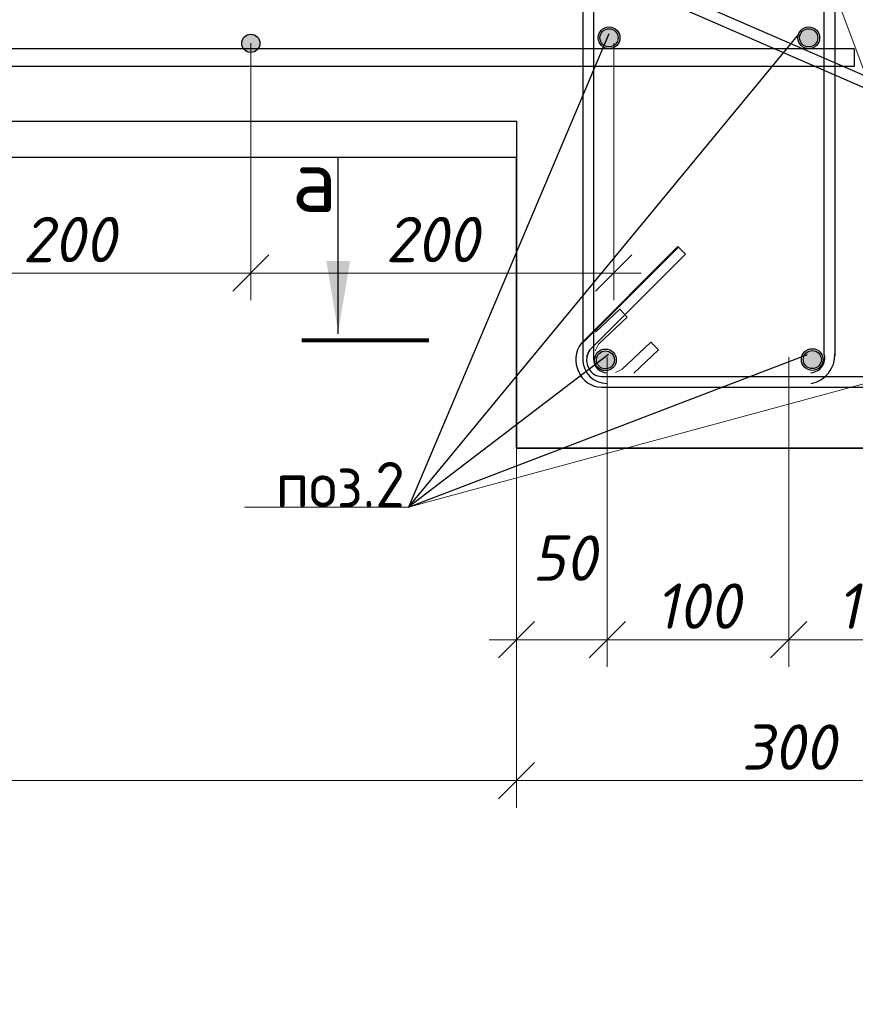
# Model space of a CAD drawing. Header units: millimetres. Extents: x 40580 to 2152466, y -328404 to 177125.
# Tile 169 of 252: x 515783 to 520387, y 152038 to 157463. Entities that reach past the tile are written whole.
import ezdxf
from ezdxf import colors
from ezdxf.entities.mleader import LeaderData, LeaderLine
from ezdxf.enums import TextEntityAlignment as Align
from ezdxf.math import Vec2, Vec3

# ---------------------------------------------------------------- set-up
doc = ezdxf.new("R2010")
doc.units = ezdxf.units.MM
doc.layers.add('801Арм Тонкие линии', color=72, linetype='Continuous')
doc.layers.add('911Сл Штриховка', color=50, linetype='Continuous')
for name, color, linetype, lineweight in [('RAZMER', 7, 'Continuous', 9), ('Перекрытие ж_бетон', 250, 'Continuous', 30), ('подоснова', 151, 'Continuous', 5), ('Размеры', 9, 'Continuous', 15), ('Символы 0.20', 250, 'Continuous', 20), ('Символы 0.20 @ 100', 250, 'Continuous', 20), ('Столовая Двери и окна', 7, 'Continuous', 15)]:
    doc.layers.add(name, color=color, linetype=linetype, lineweight=lineweight)
doc.styles.add('GOST-2.304_Type-B', font='GOST_Common.ttf')
doc.styles.add('ГОСТ', font='isocpeur.ttf')
doc.styles.add('ГОСТ 2.304', font='isocpeur.ttf')
doc.styles.add('Украинский', font='isocpeur.ttf', dxfattribs={"oblique": 12})
doc.dimstyles.new('10', dxfattribs={"dimscale": 0, "dimtxt": 250, "dimasz": 200, "dimexe": 150, "dimexo": 0, "dimgap": 60, "dimtad": 1, "dimdec": 0, "dimlfac": 0.1, "dimrnd": 1, "dimzin": 0, "dimdsep": 46, "dimtxsty": 'ГОСТ 2.304', "dimblk": 'OBLIQUE', "dimcen": 0.09, "dimdle": 150, "dimadec": 0, "dimazin": 0, "dimtfac": 1, "dimtdec": 0, "dimtmove": 1, "dimatfit": 2, "dimfxl": 1, "dimtzin": 0, "dimlwd": 0, "dimlwe": 0, "dimarcsym": 0})

# ---------------------------------------------------------------- blocks, each defined once
blk = doc.blocks.new('_OBLIQUE')
at = {"color": 0, "linetype": 'ByBlock'}
blk.add_line((-0.5, -0.5), (0.5, 0.5), dxfattribs=at)
blk = doc.blocks.new('*D6093')
at = {"layer": 'Defpoints', "color": 0, "lineweight": 25, "ltscale": 0.3, "transparency": 16777216}
for p in [(515056.4, 157332.8), (517056.4, 157097.2), (517056.4, 156066.9)]:
    blk.add_point(p, dxfattribs=at)
at = {"layer": 'подоснова', "color": 0, "lineweight": 0, "ltscale": 0.3, "transparency": 16777216}
for p, q in [((515056.4, 157332.8), (515056.4, 155916.9)), ((517056.4, 157097.2), (517056.4, 155916.9)), ((514906.4, 156066.9), (517206.4, 156066.9))]:
    blk.add_line(p, q, dxfattribs=at)
at = {"layer": 'подоснова', "color": 0, "lineweight": 0, "ltscale": 0.3, "transparency": 16777216, "xscale": 200, "yscale": 200, "zscale": 200, "rotation": 180}
blk.add_blockref('_OBLIQUE', (515056.4, 156066.9), dxfattribs=at)
at = {"layer": 'подоснова', "color": 0, "lineweight": 0, "ltscale": 0.3, "transparency": 16777216, "xscale": 200, "yscale": 200, "zscale": 200}
blk.add_blockref('_OBLIQUE', (517056.4, 156066.9), dxfattribs=at)
at = {"layer": 'подоснова', "color": 0, "ltscale": 0.3, "transparency": 16777216, "insert": (516056.4, 156251.9), "char_height": 250, "attachment_point": 5, "style": 'Украинский', "bg_fill": 3, "box_fill_scale": 1.1, "bg_fill_color": 256, "bg_fill_true_color": 13158600, "bg_fill_transparency": 0}
blk.add_mtext('200', dxfattribs=at)
blk = doc.blocks.new('*D6094')
at = {"layer": 'Defpoints', "color": 0, "lineweight": 25, "ltscale": 0.3, "transparency": 16777216}
for p in [(517056.4, 157332.8), (519056.4, 157332.8), (519056.4, 156066.9)]:
    blk.add_point(p, dxfattribs=at)
at = {"layer": 'подоснова', "color": 0, "lineweight": 0, "ltscale": 0.3, "transparency": 16777216}
for p, q in [((517056.4, 157332.8), (517056.4, 155916.9)), ((519056.4, 157332.8), (519056.4, 155916.9)), ((516906.4, 156066.9), (519206.4, 156066.9))]:
    blk.add_line(p, q, dxfattribs=at)
at = {"layer": 'подоснова', "color": 0, "lineweight": 0, "ltscale": 0.3, "transparency": 16777216, "xscale": 200, "yscale": 200, "zscale": 200, "rotation": 180}
blk.add_blockref('_OBLIQUE', (517056.4, 156066.9), dxfattribs=at)
at = {"layer": 'подоснова', "color": 0, "lineweight": 0, "ltscale": 0.3, "transparency": 16777216, "xscale": 200, "yscale": 200, "zscale": 200}
blk.add_blockref('_OBLIQUE', (519056.4, 156066.9), dxfattribs=at)
at = {"layer": 'подоснова', "color": 0, "ltscale": 0.3, "transparency": 16777216, "insert": (518056.4, 156251.9), "char_height": 250, "attachment_point": 5, "style": 'Украинский', "bg_fill": 3, "box_fill_scale": 1.1, "bg_fill_color": 256, "bg_fill_true_color": 13158600, "bg_fill_transparency": 0}
blk.add_mtext('200', dxfattribs=at)
blk = doc.blocks.new('*D6096')
at = {"layer": 'Defpoints', "color": 0, "lineweight": 25, "ltscale": 0.3, "transparency": 16777216}
for p in [(520020.3, 155603.1), (521020.2, 155603.1), (520020.3, 154047.2)]:
    blk.add_point(p, dxfattribs=at)
at = {"layer": 'подоснова', "color": 0, "lineweight": 0, "ltscale": 0.3, "transparency": 16777216}
for p, q in [((520020.3, 155603.1), (520020.3, 153897.2)), ((521020.2, 155603.1), (521020.2, 153897.2)), ((521170.2, 154047.2), (519870.3, 154047.2))]:
    blk.add_line(p, q, dxfattribs=at)
at = {"layer": 'подоснова', "color": 0, "lineweight": 0, "ltscale": 0.3, "transparency": 16777216, "xscale": 200, "yscale": 200, "zscale": 200, "rotation": 180}
blk.add_blockref('_OBLIQUE', (520020.3, 154047.2), dxfattribs=at)
at = {"layer": 'подоснова', "color": 0, "lineweight": 0, "ltscale": 0.3, "transparency": 16777216, "xscale": 200, "yscale": 200, "zscale": 200}
blk.add_blockref('_OBLIQUE', (521020.2, 154047.2), dxfattribs=at)
at = {"layer": 'подоснова', "color": 0, "ltscale": 0.3, "transparency": 16777216, "insert": (520520.2, 154232.2), "char_height": 250, "attachment_point": 5, "style": 'Украинский', "bg_fill": 3, "box_fill_scale": 1.1, "bg_fill_color": 256, "bg_fill_true_color": 13158600, "bg_fill_transparency": 0}
blk.add_mtext('100', dxfattribs=at)
blk = doc.blocks.new('*D6097')
at = {"layer": 'Defpoints', "color": 0, "lineweight": 25, "ltscale": 0.3, "transparency": 16777216}
for p in [(519020.3, 155603.1), (520020.3, 155603.1), (519020.3, 154047.2)]:
    blk.add_point(p, dxfattribs=at)
at = {"layer": 'подоснова', "color": 0, "lineweight": 0, "ltscale": 0.3, "transparency": 16777216}
for p, q in [((519020.3, 155603.1), (519020.3, 153897.2)), ((520020.3, 155603.1), (520020.3, 153897.2)), ((520170.3, 154047.2), (518870.3, 154047.2))]:
    blk.add_line(p, q, dxfattribs=at)
at = {"layer": 'подоснова', "color": 0, "lineweight": 0, "ltscale": 0.3, "transparency": 16777216, "xscale": 200, "yscale": 200, "zscale": 200, "rotation": 180}
blk.add_blockref('_OBLIQUE', (519020.3, 154047.2), dxfattribs=at)
at = {"layer": 'подоснова', "color": 0, "lineweight": 0, "ltscale": 0.3, "transparency": 16777216, "xscale": 200, "yscale": 200, "zscale": 200}
blk.add_blockref('_OBLIQUE', (520020.3, 154047.2), dxfattribs=at)
at = {"layer": 'подоснова', "color": 0, "ltscale": 0.3, "transparency": 16777216, "insert": (519520.3, 154232.2), "char_height": 250, "attachment_point": 5, "style": 'Украинский', "bg_fill": 3, "box_fill_scale": 1.1, "bg_fill_color": 256, "bg_fill_true_color": 13158600, "bg_fill_transparency": 0}
blk.add_mtext('100', dxfattribs=at)
blk = doc.blocks.new('*D6098')
at = {"layer": 'Defpoints', "color": 0, "lineweight": 25, "ltscale": 0.3, "transparency": 16777216}
for p in [(519020.3, 155603.1), (518520.3, 155508.8), (518520.3, 154047.2)]:
    blk.add_point(p, dxfattribs=at)
at = {"layer": 'подоснова', "color": 0, "lineweight": 0, "ltscale": 0.3, "transparency": 16777216}
for p, q in [((519020.3, 155603.1), (519020.3, 153897.2)), ((518520.3, 155508.8), (518520.3, 153897.2)), ((519170.3, 154047.2), (518370.3, 154047.2))]:
    blk.add_line(p, q, dxfattribs=at)
at = {"layer": 'подоснова', "color": 0, "lineweight": 0, "ltscale": 0.3, "transparency": 16777216, "xscale": 200, "yscale": 200, "zscale": 200, "rotation": 180}
blk.add_blockref('_OBLIQUE', (518520.3, 154047.2), dxfattribs=at)
at = {"layer": 'подоснова', "color": 0, "lineweight": 0, "ltscale": 0.3, "transparency": 16777216, "xscale": 200, "yscale": 200, "zscale": 200}
blk.add_blockref('_OBLIQUE', (519020.3, 154047.2), dxfattribs=at)
at = {"layer": 'подоснова', "color": 0, "ltscale": 0.3, "transparency": 16777216, "insert": (518784, 154496.7), "char_height": 250, "attachment_point": 5, "style": 'Украинский', "bg_fill": 3, "box_fill_scale": 1.1, "bg_fill_color": 256, "bg_fill_true_color": 13158600, "bg_fill_transparency": 0}
blk.add_mtext('50', dxfattribs=at)
blk = doc.blocks.new('*D6061')
at = {"layer": 'Defpoints', "color": 0, "lineweight": 25, "ltscale": 0.3, "transparency": 16777216}
for p in [(506020.3, 156903.1), (518520.3, 155508.8), (518520.3, 153270.6)]:
    blk.add_point(p, dxfattribs=at)
at = {"layer": 'подоснова', "color": 0, "lineweight": 0, "ltscale": 0.3, "transparency": 16777216}
for p, q in [((506020.3, 156903.1), (506020.3, 153120.6)), ((518520.3, 155508.8), (518520.3, 153120.6)), ((505870.3, 153270.6), (518670.3, 153270.6))]:
    blk.add_line(p, q, dxfattribs=at)
at = {"layer": 'подоснова', "color": 0, "lineweight": 0, "ltscale": 0.3, "transparency": 16777216, "xscale": 200, "yscale": 200, "zscale": 200, "rotation": 180}
blk.add_blockref('_OBLIQUE', (506020.3, 153270.6), dxfattribs=at)
at = {"layer": 'подоснова', "color": 0, "lineweight": 0, "ltscale": 0.3, "transparency": 16777216, "xscale": 200, "yscale": 200, "zscale": 200}
blk.add_blockref('_OBLIQUE', (518520.3, 153270.6), dxfattribs=at)
at = {"layer": 'подоснова', "color": 0, "ltscale": 0.3, "transparency": 16777216, "insert": (512270.3, 153455.6), "char_height": 250, "attachment_point": 5, "style": 'Украинский', "bg_fill": 3, "box_fill_scale": 1.1, "bg_fill_color": 256, "bg_fill_true_color": 13158600, "bg_fill_transparency": 0}
blk.add_mtext('1250', dxfattribs=at)
blk = doc.blocks.new('*D6062')
at = {"layer": 'Defpoints', "color": 0, "lineweight": 25, "ltscale": 0.3, "transparency": 16777216}
for p in [(518520.3, 155508.8), (521520.2, 155103.6), (521520.2, 153270.6)]:
    blk.add_point(p, dxfattribs=at)
at = {"layer": 'подоснова', "color": 0, "lineweight": 0, "ltscale": 0.3, "transparency": 16777216}
for p, q in [((518520.3, 155508.8), (518520.3, 153120.6)), ((521520.2, 155103.6), (521520.2, 153120.6)), ((518370.3, 153270.6), (521670.2, 153270.6))]:
    blk.add_line(p, q, dxfattribs=at)
at = {"layer": 'подоснова', "color": 0, "lineweight": 0, "ltscale": 0.3, "transparency": 16777216, "xscale": 200, "yscale": 200, "zscale": 200, "rotation": 180}
blk.add_blockref('_OBLIQUE', (518520.3, 153270.6), dxfattribs=at)
at = {"layer": 'подоснова', "color": 0, "lineweight": 0, "ltscale": 0.3, "transparency": 16777216, "xscale": 200, "yscale": 200, "zscale": 200}
blk.add_blockref('_OBLIQUE', (521520.2, 153270.6), dxfattribs=at)
at = {"layer": 'подоснова', "color": 0, "ltscale": 0.3, "transparency": 16777216, "insert": (520020.2, 153455.6), "char_height": 250, "attachment_point": 5, "style": 'Украинский', "bg_fill": 3, "box_fill_scale": 1.1, "bg_fill_color": 256, "bg_fill_true_color": 13158600, "bg_fill_transparency": 0}
blk.add_mtext('300', dxfattribs=at)
blk = doc.blocks.new('*U2092')
at = {"layer": 'Символы 0.20', "linetype": 'Continuous', "lineweight": 25}
blk.add_line((-5, 0.35), (-5, 10.05), dxfattribs=at)
at = {"layer": 'Символы 0.20', "linetype": 'Continuous', "lineweight": 80}
blk.add_line((-7, 0), (0, 0), dxfattribs=at)
at = {"layer": 'Символы 0.20', "linetype": 'Continuous', "lineweight": 25}
blk.add_solid([(-5, 0.455), (-4.346, 4.361), (-5.654, 4.361)], dxfattribs=at)
at = {"layer": 'Символы 0.20', "style": 'ГОСТ'}
blk.add_attdef('1', text='', height=3.5, dxfattribs=at).set_placement((-6.313, 8.816), align=Align.MIDDLE_CENTER)
blk.add_attdef('2', text='', height=3.5, dxfattribs=at).set_placement((48.274, 8.73), align=Align.MIDDLE_RIGHT)
blk = doc.blocks.new('_None')
blk = doc.blocks.new('*D5923')
at = {"layer": 'Defpoints', "color": 0, "lineweight": 25, "ltscale": 0.3, "transparency": 16777216}
for p in [(520115.5, 158174), (521021.1, 157355.1), (524268.8, 157355.1)]:
    blk.add_point(p, dxfattribs=at)
at = {"layer": 'подоснова', "color": 0, "lineweight": 0, "ltscale": 0.3, "transparency": 16777216}
for p, q in [((524268.8, 158324), (524268.8, 157205.1)), ((520115.5, 158174), (524418.8, 158174)), ((521021.1, 157355.1), (524418.8, 157355.1))]:
    blk.add_line(p, q, dxfattribs=at)
at = {"layer": 'подоснова', "color": 0, "lineweight": 0, "ltscale": 0.3, "transparency": 16777216, "xscale": 200, "yscale": 200, "zscale": 200}
for p, rotation in [((524268.8, 158174), 90), ((524268.8, 157355.1), 270)]:
    blk.add_blockref('_OBLIQUE', p, dxfattribs=dict(at, rotation=rotation))
at = {"layer": 'подоснова', "color": 0, "ltscale": 0.3, "transparency": 16777216, "insert": (524083.8, 157764.5), "char_height": 250, "attachment_point": 5, "rotation": 90, "style": 'Украинский', "bg_fill": 3, "box_fill_scale": 1.1, "bg_fill_color": 256, "bg_fill_true_color": 13158600, "bg_fill_transparency": 0}
blk.add_mtext('82', dxfattribs=at)
blk = doc.blocks.new('смисмиси')
at = {"layer": 'RAZMER', "color": 18, "lineweight": 30, "true_color": 0x000000}
for p, q in [((510510.2, 133847.3), (510485.7, 133791.1)), ((513833.5, 132399.2), (510510.2, 133847.3)), ((513806.1, 132344.2), (510485.7, 133791.1)), ((513936.6, 131150.7), (513936.6, 132163.6)), ((513994.6, 131151.4), (513994.6, 132163.6))]:
    blk.add_line(p, q, dxfattribs=at)
for points in [[(511676, 131185.6), (512208.5, 131718.7), (512250.5, 131676.7), (511722, 131148.1), (511704.1, 131111.6)], [(511786.9, 131003.9), (513798, 131003.9)], [(511786.9, 130944.5), (513798, 130944.5)]]:
    blk.add_lwpolyline(points, dxfattribs=at)
for centre, radius, start, end in [((513731.1, 132156.3), 263.6, 1.5751, 67.1283), ((513730.1, 132152.3), 206.8, 3.1207, 69.3279), ((511793.5, 131096.9), 147.3, 142.9753, 206.5956), ((511800.7, 131094.8), 95.1, 145.9076, 216.4446), ((513776, 131161.4), 218.8, 274.0164, 357.3764), ((513785.5, 131156.6), 151.3, 274.1913, 357.7654), ((511786.9, 131078.1), 133.6, 200.6314, 270), ((511786.9, 131078.1), 74.3, 212.4093, 270)]:
    blk.add_arc(centre, radius, start, end, dxfattribs=at)
at = {"layer": 'Столовая Двери и окна', "color": 18, "lineweight": 25, "true_color": 0x000000}
blk.add_line((511681, 131185.6), (512211.3, 131716), dxfattribs=at)

msp = doc.modelspace()

# ---------------------------------------------------------------- hatches: boundary and pattern name
at = {"layer": '911Сл Штриховка', "true_color": 0x000000}
h = msp.add_hatch(color=18, dxfattribs=at)
edge = h.paths.add_edge_path()
edge.add_arc((520130.255, 157363.101), 50, 0, 360)

# ---------------------------------------------------------------- linework, layer by layer
at = {"color": 18, "linetype": 'Continuous', "lineweight": 30, "true_color": 0x000000}
msp.add_circle((520130.255, 157363.101), 60, dxfattribs=at)
at = {"layer": '801Арм Тонкие линии', "color": 18, "true_color": 0x000000}
msp.add_circle((520130.255, 157363.101), 50, dxfattribs=at)
at = {"layer": 'RAZMER', "color": 18, "lineweight": 30, "true_color": 0x000000}
for points in [[(518885.47, 158274.7), (518885.47, 155592.351)], [(518944.87, 158263.209), (518944.87, 155592.351)]]:
    msp.add_lwpolyline(points, dxfattribs=at)
at = {"layer": 'RAZMER', "color": 18, "true_color": 0x000000}
msp.add_lwpolyline([(518954.608, 155740.627), (519089.052, 155867.993), (519129.904, 155824.871), (518971.886, 155675.03), (518953.03, 155638.998)], dxfattribs=at)
at = {"layer": 'RAZMER', "color": 18, "lineweight": 30, "true_color": 0x000000}
for radius in [133.65, 74.25]:
    msp.add_arc((519019.12, 155592.351), radius, 180, 270, dxfattribs=at)
at = {"layer": 'Перекрытие ж_бетон', "color": 18, "linetype": 'Continuous', "lineweight": 30, "true_color": 0x000000}
for p, q in [((519920.278, 157303.101), (506220.281, 157303.101)), ((520380.255, 157303.101), (506220.281, 157303.101)), ((520380.216, 157303.101), (520380.216, 157204.19)), ((520380.216, 157303.101), (520380.216, 157204.19)), ((520380.255, 157303.101), (520380.255, 157204.19)), ((519920.278, 157204.19), (506220.281, 157204.19)), ((520380.255, 157204.19), (506220.281, 157204.19))]:
    msp.add_line(p, q, dxfattribs=at)

# ---------------------------------------------------------------- dimensions: what is measured, and where the dimension line sits
at = {"layer": 'подоснова', "color": 18, "ltscale": 0.3, "true_color": 0x000000}
dim = msp.add_linear_dim(base=(520020.277, 154047.162), p1=(521020.206, 155603.101), p2=(520020.277, 155603.101), dimstyle='10', override={"dimscale": 1, "dimtxsty": 'Украинский', "dimtfill": 1}, dxfattribs=at)
dim.commit()
dim.dimension.update_dxf_attribs({"geometry": '*D6096', "text_midpoint": (520520.241, 154232.162)})

# ---------------------------------------------------------------- next in the draw order: linework, layer by layer
at = {"layer": 'RAZMER', "color": 18, "lineweight": 30, "true_color": 0x000000}
for p, q in [((520273.817, 158274.059), (520274.638, 155608.529)), ((520215.238, 155622.001), (520215.238, 158212.715))]:
    msp.add_line(p, q, dxfattribs=at)

# ---------------------------------------------------------------- next in the draw order: dimensions: what is measured, and where the dimension line sits
at = {"layer": 'подоснова', "color": 18, "ltscale": 0.3, "true_color": 0x000000}
for base, p1, p2, override, picture, middle in [((517056.435, 156066.949), (515056.435, 157332.755), (517056.435, 157097.209), {"dimscale": 1, "dimrnd": 10, "dimtxsty": 'Украинский', "dimtfill": 1}, '*D6093', (516056.435, 156251.949)), ((519020.277, 154047.162), (520020.277, 155603.101), (519020.277, 155603.101), {"dimscale": 1, "dimtxsty": 'Украинский', "dimtfill": 1}, '*D6097', (519520.277, 154232.162))]:
    dim = msp.add_linear_dim(base=base, p1=p1, p2=p2, dimstyle='10', override=override, dxfattribs=at)
    dim.commit()
    dim.dimension.update_dxf_attribs({"geometry": picture, "text_midpoint": middle})

# ---------------------------------------------------------------- next in the draw order: hatches: boundary and pattern name
at = {"layer": '911Сл Штриховка', "true_color": 0x000000}
h = msp.add_hatch(color=18, dxfattribs=at)
edge = h.paths.add_edge_path()
edge.add_arc((520149.957, 155590.514), 50, 0, 360)

# ---------------------------------------------------------------- next in the draw order: linework, layer by layer
at = {"layer": '801Арм Тонкие линии', "color": 18, "true_color": 0x000000}
msp.add_circle((520149.957, 155590.514), 50, dxfattribs=at)

# ---------------------------------------------------------------- next in the draw order: dimensions: what is measured, and where the dimension line sits
at = {"layer": 'подоснова', "color": 18, "ltscale": 0.3, "true_color": 0x000000}
dim = msp.add_linear_dim(base=(519056.435, 156066.949), p1=(517056.435, 157332.755), p2=(519056.435, 157332.755), dimstyle='10', override={"dimscale": 1, "dimrnd": 10, "dimtxsty": 'Украинский', "dimtfill": 1}, dxfattribs=at)
dim.commit()
dim.dimension.update_dxf_attribs({"geometry": '*D6094', "text_midpoint": (518056.435, 156251.949)})
dim = msp.add_linear_dim(base=(518520.277, 154047.162), p1=(519020.277, 155603.101), p2=(518520.277, 155508.845), dimstyle='10', override={"dimscale": 1, "dimtxsty": 'Украинский', "dimtfill": 1}, dxfattribs=at)
dim.commit()
dim.dimension.update_dxf_attribs({"geometry": '*D6098', "text_midpoint": (518784.037, 154311.738), "dimtype": 160})

# ---------------------------------------------------------------- next in the draw order: hatches: boundary and pattern name
at = {"layer": '911Сл Штриховка', "true_color": 0x000000}
h = msp.add_hatch(color=18, dxfattribs=at)
edge = h.paths.add_edge_path()
edge.add_arc((517056.435, 157332.755), 50, 0, 360)
h = msp.add_hatch(color=18, dxfattribs=at)
edge = h.paths.add_edge_path()
edge.add_arc((519030.255, 157363.101), 50, 0, 360)
h = msp.add_hatch(color=18, dxfattribs=at)
edge = h.paths.add_edge_path()
edge.add_arc((519010.287, 155588.564), 50, 0, 360)

# ---------------------------------------------------------------- next in the draw order: linework, layer by layer
at = {"color": 18, "linetype": 'Continuous', "lineweight": 30, "true_color": 0x000000}
msp.add_circle((519030.255, 157363.101), 60, dxfattribs=at)
at = {"layer": '801Арм Тонкие линии', "color": 18, "true_color": 0x000000}
for centre in [(517056.435, 157332.755), (519030.255, 157363.101), (519010.287, 155588.564)]:
    msp.add_circle(centre, 50, dxfattribs=at)

# ---------------------------------------------------------------- next in the draw order: dimensions: what is measured, and where the dimension line sits
at = {"layer": 'подоснова', "color": 18, "ltscale": 0.3, "true_color": 0x000000}
dim = msp.add_linear_dim(base=(518520.277, 153270.645), p1=(506020.281, 156903.101), p2=(518520.277, 155508.845), dimstyle='10', override={"dimscale": 1, "dimrnd": 10, "dimtxsty": 'Украинский', "dimtfill": 1}, dxfattribs=at)
dim.commit()
dim.dimension.update_dxf_attribs({"geometry": '*D6061', "text_midpoint": (512270.279, 153455.645)})

# ---------------------------------------------------------------- next in the draw order: block references
at = {"layer": 'Символы 0.20 @ 100', "color": 18, "true_color": 0x000000}
ref = msp.add_blockref('*U2092', (518037.809, 155697.372), dxfattribs=dict(at, xscale=100, yscale=100, zscale=100))
ref.add_attrib('1', 'а', dxfattribs={"layer": 'Символы 0.20', "height": 350, "style": 'ГОСТ'}).set_placement((517406.473, 156578.973), align=Align.MIDDLE_CENTER)

# ---------------------------------------------------------------- next in the draw order: dimensions: what is measured, and where the dimension line sits
at = {"layer": 'подоснова', "color": 18, "ltscale": 0.3, "true_color": 0x000000}
dim = msp.add_linear_dim(base=(521520.206, 153270.645), p1=(518520.277, 155508.845), p2=(521520.206, 155103.616), dimstyle='10', override={"dimscale": 1, "dimtxsty": 'Украинский', "dimtfill": 1}, dxfattribs=at)
dim.commit()
dim.dimension.update_dxf_attribs({"geometry": '*D6062', "text_midpoint": (520020.241, 153455.645)})

# ---------------------------------------------------------------- next in the draw order: linework, layer by layer
at = {"color": 18, "linetype": 'Continuous', "lineweight": 30, "true_color": 0x000000}
for centre in [(519010.287, 155588.564), (520149.957, 155590.514)]:
    msp.add_circle(centre, 60, dxfattribs=at)
at = {"layer": 'RAZMER', "color": 18, "true_color": 0x000000}
msp.add_lwpolyline([(519167.326, 155516.086), (519301.771, 155643.452), (519260.919, 155686.574), (519102.553, 155536.71), (519065.185, 155518.848)], dxfattribs=at)
at = {"layer": 'RAZMER', "color": 18, "lineweight": 30, "true_color": 0x000000}
for centre, radius, start, end in [((520138.066, 155598.786), 80.743, 272.178266, 16.746379), ((520112.765, 155617.897), 162.073, 280.892938, 1.468708)]:
    msp.add_arc(centre, radius, start, end, dxfattribs=at)
at = {"layer": 'Размеры', "color": 18, "lineweight": 25, "true_color": 0x000000}
msp.add_lwpolyline([(521520.277, 155103.101), (518520.277, 155103.101), (518520.277, 156703.101), (514490.734, 156703.101), (514490.734, 157616.034)], dxfattribs=at)
at = {"layer": 'Столовая Двери и окна', "color": 18, "lineweight": 25, "true_color": 0x000000}
for p, q in [((519028.128, 157384.484), (517925.373, 154776.389)), ((517925.373, 154776.389), (520078.128, 157384.484)), ((519027.711, 155618.949), (517925.373, 154776.389)), ((517925.373, 154776.389), (520124.386, 155618.761))]:
    msp.add_line(p, q, dxfattribs=at)
at = {"layer": 'Столовая Двери и окна', "color": 18, "lineweight": 30, "true_color": 0x000000}
msp.add_lwpolyline([(506020.281, 158703.101), (506020.281, 156903.101), (518520.277, 156903.101), (518520.277, 155103.101), (521520.206, 155103.101), (521520.206, 157128.294), (520790.898, 157492.947), (520790.898, 158703.101), (506020.281, 158703.101)], dxfattribs=at)

# ---------------------------------------------------------------- next in the draw order: texts
at = {"color": 18, "true_color": 0x000000, "insert": (250111.057, 153773.154), "char_height": 200, "attachment_point": 1, "style": 'ГОСТ'}
msp.add_mtext_dynamic_manual_height_columns('\\pi9510.738;{\\H1.5152x;\\P\\pi1000;Общие указания\\P\\pi200;}1.^IРабочая документация разработана в соответствии с заданием на проектирование, требованиями действующих технических регламентов, стандартов, сводов правил и других документов, содержащих установленные требования.\\P2.^IРабочая документация выполнена в соответствии со следующими нормативными и техническими документами:\\P-^IСП 20.13330.2016 "Нагрузки и Воздействия";\\P-^IСП 63.13330.2012 "Бетонные и железобетонные конструкции. Основные положения";\\P-^IСП 22.13330.2016 "Основания зданий и сооружений";\\P-^IСП 45.13330.2012 "Земляные сооружения, основания и фундаменты".\\P3.   За относительную отметку 0,000 принята отметка чистого пола первого этажа.\\P4.^IПеречень видов работ, для которых необходимо составлять акты освидетельствования скрытых работ:\\P-^Iармирование конструкций;\\P-^Iосвидетельствование опалубки перед бетонированием;\\P-^Iвыполнение сварочных работ;\\P-^Iотбор контрольных проб бетона;\\P-^Iсоответствие законченных железобетонных конструкций проекту с отображением качества работ;\\P-^Iустройство монолитных конструкций, выполняемых в зимнее время;  \\P\\pi0;        -    устройство гидроизоляции;\\P\\pi200;-^Iуплотнение грунтов и обратную засыпку.\\PЗапрещается выполнение последующих работ при отсутствии актов освидетельствования предшествующих скрытых работ во всех случаях.\\P\\pi0;        5. Проект рассчитан на производство работ в период положительных температур. В случае выполнения работ при отрицательных температурах необходимо выполнять требования СНиП часть 3 по производству работ и ППР.\\P        6. При минимальной температуре воздуха до минус 15°С допускается:\\P\\pi200;-выдерживание бетона в конструкции методом термоса, при предварительном разогреве бетонной смеси;\\P -форсированный электроразогрев бетона в конструкции с повторным уплотнением.\\PПри минимальной температуре воздуха до минус 25°С допускается:\\P -обогрев бетона в греющей опалубке с помощью низкотемпературных электронагревателей;\\P -электродный сквозной прогрев бетона;\\P -электрообогрев с помощью греющего провода.\\P      7. В процессе бетонирования обеспечить соблюдение защитных слоев и мест положения рабочей арматуры согласно проекту. Величина защитного слоя продольной рабочей арматуры у боковых граней стен монолитных участков должны быть не менее 20мм и не менее диаметра продольной рабочей арматуры конструкции, величина защитного слоя поперечной арматуры - не менее 10 мм\\P      8. Крестовые соединения стержней продольной и поперечной арматуры, соединение стержней продольной арматуры по длине выполнить вязкой отожженой проволокой диаметром 2,0-3,0 мм', width=17710.69822, gutter_width=5800, heights=[13133.416], dxfattribs=at)

# ---------------------------------------------------------------- next in the draw order: leaders
at = {"layer": 'подоснова', "color": 18, "ltscale": 0.3, "true_color": 0x000000}
ml = msp.add_multileader_mtext('Standard', dxfattribs=at)
ml.set_content('поз.2\\P ', color=(0, 0, 0), style='GOST-2.304_Type-B')
ml.set_leader_properties(color=256, linetype='ByLayer', lineweight=15)
ml.set_arrow_properties(name='NONE')
ml.build(insert=Vec2(0, 0))
ml.multileader.update_dxf_attribs({"text_left_attachment_type": 6, "text_right_attachment_type": 6, "dogleg_length": 0.1, "arrow_head_size": 18})
ctx = ml.context
ctx.base_point, ctx.char_height, ctx.arrow_head_size, ctx.landing_gap_size, ctx.plane_origin = Vec3(517172.773, 154776.389), 250, 18, 20, Vec3(528484.493, 154132.419)
ctx.left_attachment, ctx.right_attachment, ctx.text_align_type = 6, 6, 1
notes = []
notes.append((ctx, [(0, (1, 1, 0), (517925.373, 154776.389), (-1, 0), 0.1, [(2, [(518998.139, 158148.201), (520075.952, 158146.595), (521016.992, 155616.376)], 0, [])])]))
ctx.mtext.insert, ctx.mtext.alignment, ctx.mtext.flow_direction = Vec3(517549.023, 155026.389), 2, 5
for ctx, leaders in notes:
    for number, flags, end, landing, length, lines in leaders:
        leader = LeaderData()
        leader.index, (leader.has_last_leader_line, leader.has_dogleg_vector, leader.attachment_direction) = number, flags
        leader.last_leader_point, leader.dogleg_vector, leader.dogleg_length = Vec3(end), Vec3(landing), length
        for number, points, colour, breaks in lines:
            line = LeaderLine()
            line.index, line.vertices, line.color, line.breaks = number, Vec3.list(points), colors.encode_raw_color(colour), breaks
            leader.lines.append(line)
        ctx.leaders.append(leader)

# ---------------------------------------------------------------- next in the draw order: dimensions: what is measured, and where the dimension line sits
dim = msp.add_linear_dim(base=(524268.784, 157355.109), p1=(520115.51, 158173.968), p2=(521021.144, 157355.109), angle=90, dimstyle='10', override={"dimscale": 1, "dimtxsty": 'Украинский', "dimtfill": 1}, dxfattribs=at)
dim.commit()
dim.dimension.update_dxf_attribs({"geometry": '*D5923', "text_midpoint": (524083.784, 157764.539)})

# ---------------------------------------------------------------- next in the draw order: block references
at = {"layer": 'Столовая Двери и окна', "color": 18, "lineweight": 25, "true_color": 0x000000}
msp.add_blockref('смисмиси', (7200.924, 24494.089), dxfattribs=at)

doc.saveas('drawing.dxf')
